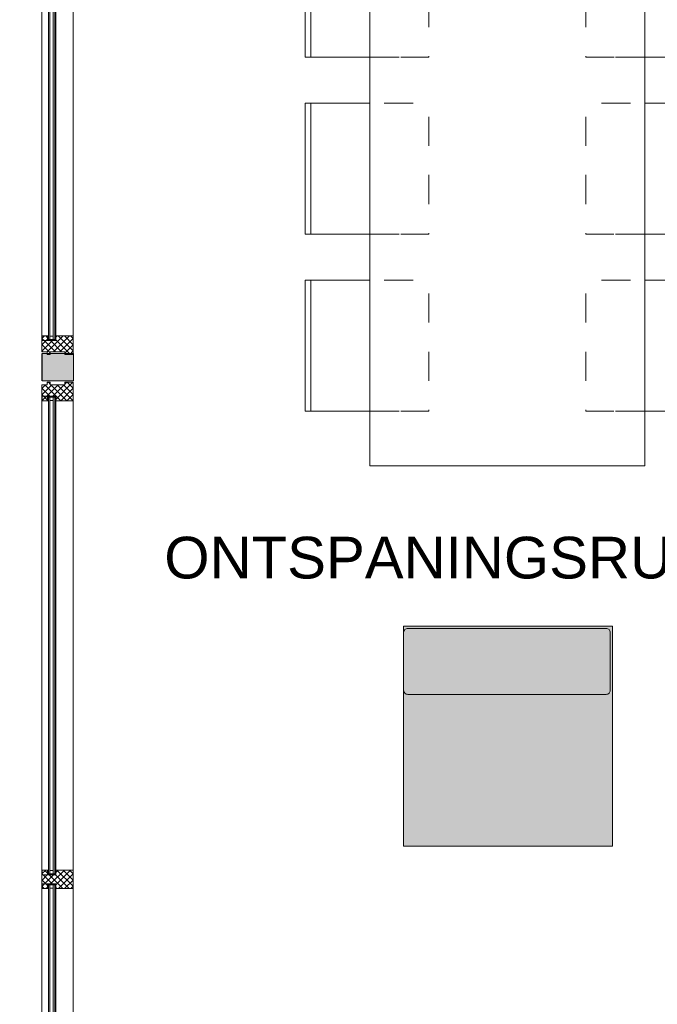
# Model space of a CAD drawing. Header units: millimetres. Extents: x -117530 to 51532, y -61772 to 24900.
# Tile 91 of 175: x -39645 to -37327, y -3676 to -97. Entities that reach past the tile are written whole.
import ezdxf

# ---------------------------------------------------------------- set-up
doc = ezdxf.new("R2010")
doc.units = ezdxf.units.MM
doc.header["$LTSCALE"] = 254
doc.linetypes.add('Dash Style-6', pattern=[0.833282, 0.416718, -0.416565])
for name, color, linetype, lineweight in [('0.01 None', 7, 'Continuous', 0), ('aanzicht', 7, 'Continuous', 0), ('aanzicht lijn', 7, 'Continuous', 0), ('aanzicht stippel', 7, 'Dash Style-6', 0), ('buitenwanden-bestaand', 7, 'Continuous', 0), ('HATCH_REACTORS', 7, 'Continuous', 0), ('inrichtingen-los', 7, 'Continuous', 0), ('LAYER21', 7, 'Continuous', 0), ('LAYER24', 7, 'Continuous', 0), ('LAYER31', 7, 'Continuous', 0), ('tekst', 7, 'Continuous', 0)]:
    doc.layers.add(name, color=color, linetype=linetype, lineweight=lineweight)
doc.styles.add('Arial', font='Arial')
picture_1 = doc.add_image_def('image4.jpg', size_in_pixel=(298, 450))
pattern_1 = [(135, (11.314, 11.314), (11.3137084, 11.3137086), [])]
pattern_2 = [(45.000001, (11.314, -11.314), (11.3137087, -11.3137083), [])]
pattern_3 = [(45, (17.678, -17.678), (17.67767, -17.677669), [])]
pattern_4 = [(135, (17.678, 17.678), (17.6776694, 17.6776696), [])]

# ---------------------------------------------------------------- blocks, each defined once
blk = doc.blocks.new('Group-126-1')
at = {"layer": 'HATCH_REACTORS', "linetype": 'Continuous', "lineweight": 0}
h = blk.add_hatch(dxfattribs=at)
h.set_pattern_fill('ARKEY_normaala_26', style=0, pattern_type=2)
h.set_pattern_definition(pattern_2)
h.paths.add_polyline_path([(-91082.8, 7358.6), (-91112.8, 7358.6), (-91112.8, 7367.6), (-91165.8, 7367.6), (-91165.8, 7358.6), (-91176.8, 7358.6), (-91176.8, 7367.6), (-91196.8, 7367.6), (-91196.8, 7408.6), (-91145.8, 7408.6), (-91145.8, 7425.6), (-91082.8, 7425.6)])
at = {"layer": 'LAYER31', "linetype": 'Continuous', "lineweight": 0}
h = blk.add_hatch(dxfattribs=at)
h.set_pattern_fill('ARKEY_normaala_23', style=0, pattern_type=2)
h.set_pattern_definition(pattern_1)
h.paths.add_polyline_path([(-91082.8, 7358.6), (-91112.8, 7358.6), (-91112.8, 7367.6), (-91165.8, 7367.6), (-91165.8, 7358.6), (-91176.8, 7358.6), (-91176.8, 7367.6), (-91196.8, 7367.6), (-91196.8, 7408.6), (-91145.8, 7408.6), (-91145.8, 7425.6), (-91082.8, 7425.6)])
at = {"layer": 'HATCH_REACTORS', "color": 1, "lineweight": 0, "flags": 128}
blk.add_lwpolyline([(-91082.8, 7358.6), (-91112.8, 7358.6), (-91112.8, 7367.6), (-91165.8, 7367.6), (-91165.8, 7358.6), (-91176.8, 7358.6), (-91176.8, 7367.6), (-91196.8, 7367.6), (-91196.8, 7408.6), (-91145.8, 7408.6), (-91145.8, 7425.6), (-91082.8, 7425.6)], close=True, dxfattribs=at)
at = {"layer": 'LAYER31', "color": 7, "linetype": 'Continuous', "lineweight": 0, "flags": 128}
blk.add_lwpolyline([(-91082.8, 7358.6), (-91112.8, 7358.6), (-91112.8, 7367.6), (-91165.8, 7367.6), (-91165.8, 7358.6), (-91176.8, 7358.6), (-91176.8, 7367.6), (-91196.8, 7367.6), (-91196.8, 7408.6), (-91145.8, 7408.6), (-91145.8, 7425.6), (-91082.8, 7425.6)], close=True, dxfattribs=at)
blk = doc.blocks.new('Group-127-1')
at = {"layer": 'HATCH_REACTORS', "linetype": 'Continuous', "lineweight": 0}
h = blk.add_hatch(dxfattribs=at)
h.set_pattern_fill('ARKEY_normaala_26', style=0, pattern_type=2)
h.set_pattern_definition(pattern_2)
h.paths.add_polyline_path([(-91082.8, 7257.1), (-91112.8, 7257.1), (-91112.8, 7248.1), (-91165.8, 7248.1), (-91165.8, 7257.1), (-91176.8, 7257.1), (-91176.8, 7248.1), (-91196.8, 7248.1), (-91196.8, 7207.1), (-91145.8, 7207.1), (-91145.8, 7190.1), (-91082.8, 7190.1)])
at = {"layer": 'LAYER31', "linetype": 'Continuous', "lineweight": 0}
h = blk.add_hatch(dxfattribs=at)
h.set_pattern_fill('ARKEY_normaala_23', style=0, pattern_type=2)
h.set_pattern_definition(pattern_1)
h.paths.add_polyline_path([(-91082.8, 7257.1), (-91112.8, 7257.1), (-91112.8, 7248.1), (-91165.8, 7248.1), (-91165.8, 7257.1), (-91176.8, 7257.1), (-91176.8, 7248.1), (-91196.8, 7248.1), (-91196.8, 7207.1), (-91145.8, 7207.1), (-91145.8, 7190.1), (-91082.8, 7190.1)])
at = {"layer": 'HATCH_REACTORS', "color": 1, "lineweight": 0, "flags": 128}
blk.add_lwpolyline([(-91082.8, 7257.1), (-91112.8, 7257.1), (-91112.8, 7248.1), (-91165.8, 7248.1), (-91165.8, 7257.1), (-91176.8, 7257.1), (-91176.8, 7248.1), (-91196.8, 7248.1), (-91196.8, 7207.1), (-91145.8, 7207.1), (-91145.8, 7190.1), (-91082.8, 7190.1)], close=True, dxfattribs=at)
at = {"layer": 'LAYER31', "color": 7, "linetype": 'Continuous', "lineweight": 0, "flags": 128}
blk.add_lwpolyline([(-91082.8, 7257.1), (-91112.8, 7257.1), (-91112.8, 7248.1), (-91165.8, 7248.1), (-91165.8, 7257.1), (-91176.8, 7257.1), (-91176.8, 7248.1), (-91196.8, 7248.1), (-91196.8, 7207.1), (-91145.8, 7207.1), (-91145.8, 7190.1), (-91082.8, 7190.1)], close=True, dxfattribs=at)
blk = doc.blocks.new('Group-128-1')
at = {"layer": 'HATCH_REACTORS', "linetype": 'Continuous', "lineweight": 0}
h = blk.add_hatch(dxfattribs=at)
h.set_pattern_fill('ARKEY_normaala_26', style=0, pattern_type=2)
h.set_pattern_definition(pattern_2)
h.paths.add_polyline_path([(-91082.8, 5483.8), (-91145.8, 5483.8), (-91145.8, 5466.8), (-91196.8, 5466.8), (-91196.8, 5433.8), (-91145.8, 5433.8), (-91145.8, 5416.8), (-91082.8, 5416.8)])
at = {"layer": 'LAYER31', "linetype": 'Continuous', "lineweight": 0}
h = blk.add_hatch(dxfattribs=at)
h.set_pattern_fill('ARKEY_normaala_23', style=0, pattern_type=2)
h.set_pattern_definition(pattern_1)
h.paths.add_polyline_path([(-91082.8, 5483.8), (-91145.8, 5483.8), (-91145.8, 5466.8), (-91196.8, 5466.8), (-91196.8, 5433.8), (-91145.8, 5433.8), (-91145.8, 5416.8), (-91082.8, 5416.8)])
at = {"layer": 'HATCH_REACTORS', "color": 1, "lineweight": 0, "flags": 128}
blk.add_lwpolyline([(-91082.8, 5483.8), (-91145.8, 5483.8), (-91145.8, 5466.8), (-91196.8, 5466.8), (-91196.8, 5433.8), (-91145.8, 5433.8), (-91145.8, 5416.8), (-91082.8, 5416.8)], close=True, dxfattribs=at)
at = {"layer": 'LAYER31', "color": 7, "linetype": 'Continuous', "lineweight": 0, "flags": 128}
blk.add_lwpolyline([(-91082.8, 5483.8), (-91145.8, 5483.8), (-91145.8, 5466.8), (-91196.8, 5466.8), (-91196.8, 5433.8), (-91145.8, 5433.8), (-91145.8, 5416.8), (-91082.8, 5416.8)], close=True, dxfattribs=at)
blk = doc.blocks.new('Group-130-1')
at = {"layer": 'HATCH_REACTORS', "linetype": 'Continuous', "lineweight": 0}
h = blk.add_hatch(dxfattribs=at)
h.set_pattern_fill('ARKEY_normaala_26', style=0, pattern_type=2)
h.set_pattern_definition(pattern_2)
h.paths.add_polyline_path([(-91194.8, 7408.6), (-91175.8, 7408.6), (-91175.8, 7425.4), (-91194.8, 7425.6)])
h = blk.add_hatch(dxfattribs=at)
h.set_pattern_fill('ARKEY_normaala_7', style=0, pattern_type=2)
h.set_pattern_definition(pattern_3)
h.paths.add_polyline_path([(-91175.8, 7425.4), (-91171.8, 7426.4), (-91171.8, 7412.5), (-91175.8, 7412.5), (-91175.8, 7425.4)])
h = blk.add_hatch(dxfattribs=at)
h.set_pattern_fill('ARKEY_normaala_8', style=0, pattern_type=2)
h.set_pattern_definition(pattern_4)
h.paths.add_polyline_path([(-91175.8, 7425.4), (-91171.8, 7426.4), (-91171.8, 7412.5), (-91175.8, 7412.5), (-91175.8, 7425.4)])
h = blk.add_hatch(dxfattribs=at)
h.set_pattern_fill('ARKEY_normaala_7', style=0, pattern_type=2)
h.set_pattern_definition(pattern_3)
h.paths.add_polyline_path([(-91149.8, 7412.5), (-91149.8, 7426.4), (-91145.8, 7425.4), (-91145.8, 7412.5), (-91149.8, 7412.5)])
h = blk.add_hatch(dxfattribs=at)
h.set_pattern_fill('ARKEY_normaala_8', style=0, pattern_type=2)
h.set_pattern_definition(pattern_4)
h.paths.add_polyline_path([(-91149.8, 7412.5), (-91149.8, 7426.4), (-91145.8, 7425.4), (-91145.8, 7412.5), (-91149.8, 7412.5)])
blk.add_hatch(color=7, dxfattribs=at).paths.add_polyline_path([(-91081.8, 7262.1), (-91195.8, 7262.1), (-91195.8, 7362.1), (-91081.8, 7362.1)])
h = blk.add_hatch(dxfattribs=at)
h.set_pattern_fill('ARKEY_normaala_26', style=0, pattern_type=2)
h.set_pattern_definition(pattern_2)
h.paths.add_polyline_path([(-91194.8, 7207.1), (-91175.8, 7207.1), (-91175.8, 7190.1), (-91194.8, 7190.1)])
h = blk.add_hatch(dxfattribs=at)
h.set_pattern_fill('ARKEY_normaala_7', style=0, pattern_type=2)
h.set_pattern_definition(pattern_3)
h.paths.add_polyline_path([(-91175.8, 7190.1), (-91171.8, 7189.1), (-91171.8, 7203.1), (-91175.8, 7203.1), (-91175.8, 7190.1)])
h = blk.add_hatch(dxfattribs=at)
h.set_pattern_fill('ARKEY_normaala_8', style=0, pattern_type=2)
h.set_pattern_definition(pattern_4)
h.paths.add_polyline_path([(-91175.8, 7190.1), (-91171.8, 7189.1), (-91171.8, 7203.1), (-91175.8, 7203.1), (-91175.8, 7190.1)])
h = blk.add_hatch(dxfattribs=at)
h.set_pattern_fill('ARKEY_normaala_7', style=0, pattern_type=2)
h.set_pattern_definition(pattern_3)
h.paths.add_polyline_path([(-91149.8, 7203.1), (-91149.8, 7189.1), (-91145.8, 7190.1), (-91145.8, 7203.1), (-91149.8, 7203.1)])
h = blk.add_hatch(dxfattribs=at)
h.set_pattern_fill('ARKEY_normaala_8', style=0, pattern_type=2)
h.set_pattern_definition(pattern_4)
h.paths.add_polyline_path([(-91149.8, 7203.1), (-91149.8, 7189.1), (-91145.8, 7190.1), (-91145.8, 7203.1), (-91149.8, 7203.1)])
h = blk.add_hatch(dxfattribs=at)
h.set_pattern_fill('ARKEY_normaala_26', style=0, pattern_type=2)
h.set_pattern_definition(pattern_2)
h.paths.add_polyline_path([(-91194.8, 5466.8), (-91175.8, 5466.8), (-91175.8, 5483.7), (-91194.8, 5483.8)])
h = blk.add_hatch(dxfattribs=at)
h.set_pattern_fill('ARKEY_normaala_7', style=0, pattern_type=2)
h.set_pattern_definition(pattern_3)
h.paths.add_polyline_path([(-91175.8, 5483.7), (-91171.8, 5484.7), (-91171.8, 5470.8), (-91175.8, 5470.8), (-91175.8, 5483.7)])
h = blk.add_hatch(dxfattribs=at)
h.set_pattern_fill('ARKEY_normaala_8', style=0, pattern_type=2)
h.set_pattern_definition(pattern_4)
h.paths.add_polyline_path([(-91175.8, 5483.7), (-91171.8, 5484.7), (-91171.8, 5470.8), (-91175.8, 5470.8), (-91175.8, 5483.7)])
h = blk.add_hatch(dxfattribs=at)
h.set_pattern_fill('ARKEY_normaala_7', style=0, pattern_type=2)
h.set_pattern_definition(pattern_3)
h.paths.add_polyline_path([(-91149.8, 5470.8), (-91149.8, 5484.7), (-91145.8, 5483.7), (-91145.8, 5470.8), (-91149.8, 5470.8)])
h = blk.add_hatch(dxfattribs=at)
h.set_pattern_fill('ARKEY_normaala_8', style=0, pattern_type=2)
h.set_pattern_definition(pattern_4)
h.paths.add_polyline_path([(-91149.8, 5470.8), (-91149.8, 5484.7), (-91145.8, 5483.7), (-91145.8, 5470.8), (-91149.8, 5470.8)])
h = blk.add_hatch(dxfattribs=at)
h.set_pattern_fill('ARKEY_normaala_26', style=0, pattern_type=2)
h.set_pattern_definition(pattern_2)
h.paths.add_polyline_path([(-91194.8, 5433.8), (-91175.8, 5433.8), (-91175.8, 5416.8), (-91194.8, 5416.8)])
h = blk.add_hatch(dxfattribs=at)
h.set_pattern_fill('ARKEY_normaala_7', style=0, pattern_type=2)
h.set_pattern_definition(pattern_3)
h.paths.add_polyline_path([(-91175.8, 5416.8), (-91171.8, 5415.8), (-91171.8, 5429.8), (-91175.8, 5429.8), (-91175.8, 5416.8)])
h = blk.add_hatch(dxfattribs=at)
h.set_pattern_fill('ARKEY_normaala_8', style=0, pattern_type=2)
h.set_pattern_definition(pattern_4)
h.paths.add_polyline_path([(-91175.8, 5416.8), (-91171.8, 5415.8), (-91171.8, 5429.8), (-91175.8, 5429.8), (-91175.8, 5416.8)])
h = blk.add_hatch(dxfattribs=at)
h.set_pattern_fill('ARKEY_normaala_7', style=0, pattern_type=2)
h.set_pattern_definition(pattern_3)
h.paths.add_polyline_path([(-91149.8, 5429.8), (-91149.8, 5415.8), (-91145.8, 5416.8), (-91145.8, 5429.8), (-91149.8, 5429.8)])
h = blk.add_hatch(dxfattribs=at)
h.set_pattern_fill('ARKEY_normaala_8', style=0, pattern_type=2)
h.set_pattern_definition(pattern_4)
h.paths.add_polyline_path([(-91149.8, 5429.8), (-91149.8, 5415.8), (-91145.8, 5416.8), (-91145.8, 5429.8), (-91149.8, 5429.8)])
at = {"layer": 'LAYER31', "linetype": 'Continuous', "lineweight": 0}
h = blk.add_hatch(dxfattribs=at)
h.set_pattern_fill('ARKEY_normaala_23', style=0, pattern_type=2)
h.set_pattern_definition(pattern_1)
h.paths.add_polyline_path([(-91194.8, 7408.6), (-91175.8, 7408.6), (-91175.8, 7425.4), (-91194.8, 7425.6)])
h = blk.add_hatch(dxfattribs=at)
h.set_pattern_fill('ARKEY_normaala_23', style=0, pattern_type=2)
h.set_pattern_definition(pattern_1)
h.paths.add_polyline_path([(-91194.8, 7207.1), (-91175.8, 7207.1), (-91175.8, 7190.1), (-91194.8, 7190.1)])
h = blk.add_hatch(dxfattribs=at)
h.set_pattern_fill('ARKEY_normaala_23', style=0, pattern_type=2)
h.set_pattern_definition(pattern_1)
h.paths.add_polyline_path([(-91194.8, 5466.8), (-91175.8, 5466.8), (-91175.8, 5483.7), (-91194.8, 5483.8)])
h = blk.add_hatch(dxfattribs=at)
h.set_pattern_fill('ARKEY_normaala_23', style=0, pattern_type=2)
h.set_pattern_definition(pattern_1)
h.paths.add_polyline_path([(-91194.8, 5433.8), (-91175.8, 5433.8), (-91175.8, 5416.8), (-91194.8, 5416.8)])
at = {"layer": 'HATCH_REACTORS', "color": 1, "lineweight": 0, "flags": 128}
for points in [[(-91171.8, 9144.8), (-91171.8, 7412.5), (-91167.8, 7412.5), (-91167.8, 9144.8)], [(-91149.8, 9144.8), (-91149.8, 7412.5), (-91155.8, 7412.5), (-91155.8, 9144.8)], [(-91194.8, 7408.6), (-91175.8, 7408.6), (-91175.8, 7425.4), (-91194.8, 7425.6)], [(-91175.8, 7425.4), (-91171.8, 7426.4), (-91171.8, 7412.5), (-91175.8, 7412.5), (-91175.8, 7425.4)], [(-91175.8, 7425.4), (-91171.8, 7426.4), (-91171.8, 7412.5), (-91175.8, 7412.5), (-91175.8, 7425.4)], [(-91149.8, 7412.5), (-91149.8, 7426.4), (-91145.8, 7425.4), (-91145.8, 7412.5), (-91149.8, 7412.5)], [(-91149.8, 7412.5), (-91149.8, 7426.4), (-91145.8, 7425.4), (-91145.8, 7412.5), (-91149.8, 7412.5)], [(-91194.8, 7207.1), (-91175.8, 7207.1), (-91175.8, 7190.1), (-91194.8, 7190.1)], [(-91175.8, 7190.1), (-91171.8, 7189.1), (-91171.8, 7203.1), (-91175.8, 7203.1), (-91175.8, 7190.1)], [(-91175.8, 7190.1), (-91171.8, 7189.1), (-91171.8, 7203.1), (-91175.8, 7203.1), (-91175.8, 7190.1)], [(-91171.8, 7203.1), (-91171.8, 5470.8), (-91167.8, 5470.8), (-91167.8, 7203.1)], [(-91149.8, 7203.1), (-91149.8, 5470.8), (-91155.8, 5470.8), (-91155.8, 7203.1)], [(-91149.8, 7203.1), (-91149.8, 7189.1), (-91145.8, 7190.1), (-91145.8, 7203.1), (-91149.8, 7203.1)], [(-91149.8, 7203.1), (-91149.8, 7189.1), (-91145.8, 7190.1), (-91145.8, 7203.1), (-91149.8, 7203.1)], [(-91194.8, 5466.8), (-91175.8, 5466.8), (-91175.8, 5483.7), (-91194.8, 5483.8)], [(-91175.8, 5483.7), (-91171.8, 5484.7), (-91171.8, 5470.8), (-91175.8, 5470.8), (-91175.8, 5483.7)], [(-91175.8, 5483.7), (-91171.8, 5484.7), (-91171.8, 5470.8), (-91175.8, 5470.8), (-91175.8, 5483.7)], [(-91149.8, 5470.8), (-91149.8, 5484.7), (-91145.8, 5483.7), (-91145.8, 5470.8), (-91149.8, 5470.8)], [(-91149.8, 5470.8), (-91149.8, 5484.7), (-91145.8, 5483.7), (-91145.8, 5470.8), (-91149.8, 5470.8)], [(-91194.8, 5433.8), (-91175.8, 5433.8), (-91175.8, 5416.8), (-91194.8, 5416.8)], [(-91175.8, 5416.8), (-91171.8, 5415.8), (-91171.8, 5429.8), (-91175.8, 5429.8), (-91175.8, 5416.8)], [(-91175.8, 5416.8), (-91171.8, 5415.8), (-91171.8, 5429.8), (-91175.8, 5429.8), (-91175.8, 5416.8)], [(-91171.8, 5429.8), (-91171.8, 3697.5), (-91167.8, 3697.5), (-91167.8, 5429.8)], [(-91149.8, 5429.8), (-91149.8, 3697.5), (-91155.8, 3697.5), (-91155.8, 5429.8)], [(-91149.8, 5429.8), (-91149.8, 5415.8), (-91145.8, 5416.8), (-91145.8, 5429.8), (-91149.8, 5429.8)], [(-91149.8, 5429.8), (-91149.8, 5415.8), (-91145.8, 5416.8), (-91145.8, 5429.8), (-91149.8, 5429.8)]]:
    blk.add_lwpolyline(points, close=True, dxfattribs=at)
at = {"layer": 'HATCH_REACTORS', "color": 2, "lineweight": 0, "flags": 128}
blk.add_lwpolyline([(-91081.8, 7262.1), (-91195.8, 7262.1), (-91195.8, 7362.1), (-91081.8, 7362.1)], close=True, dxfattribs=at)
at = {"layer": 'LAYER21', "color": 2, "linetype": 'Continuous', "lineweight": 0}
for p, q in [((-91081.8, 7362.1, -28800), (-91195.8, 7362.1, -28800)), ((-91081.8, 7262.1, -28800), (-91195.8, 7262.1, -28800))]:
    blk.add_line(p, q, dxfattribs=at)
at = {"layer": 'LAYER24', "color": 2, "linetype": 'Continuous', "lineweight": 0}
for p, q in [((-91196.8, 7362.1, -28800), (-91196.8, 7262.1, -28800)), ((-91081.8, 7362.1, -28800), (-91081.8, 7262.1, -28800))]:
    blk.add_line(p, q, dxfattribs=at)
at = {"layer": 'LAYER31', "color": 4, "linetype": 'Continuous', "lineweight": 0}
for p, q in [((-91196.8, 9148.8, -28800), (-91196.8, 7408.6, -28800)), ((-91171.8, 9144.8, -28800), (-91171.8, 7412.5, -28800)), ((-91167.8, 9144.8, -28800), (-91167.8, 7412.5, -28800)), ((-91155.8, 9144.8, -28800), (-91155.8, 7412.5, -28800)), ((-91149.8, 9144.8, -28800), (-91149.8, 7412.5, -28800)), ((-91145.8, 9131.8, -28800), (-91145.8, 7412.5, -28800)), ((-91082.8, 9131.8, -28800), (-91082.8, 7425.6, -28800)), ((-91167.8, 7412.5, -28800), (-91171.8, 7412.5, -28800)), ((-91149.8, 7412.5, -28800), (-91155.8, 7412.5, -28800)), ((-91196.8, 7207.1, -28800), (-91196.8, 5466.8, -28800)), ((-91171.8, 7203.1, -28800), (-91171.8, 5470.8, -28800)), ((-91167.8, 7203.1, -28800), (-91171.8, 7203.1, -28800)), ((-91167.8, 7203.1, -28800), (-91167.8, 5470.8, -28800)), ((-91155.8, 7203.1, -28800), (-91155.8, 5470.8, -28800)), ((-91149.8, 7203.1, -28800), (-91155.8, 7203.1, -28800)), ((-91149.8, 7203.1, -28800), (-91149.8, 5470.8, -28800)), ((-91145.8, 7190.1, -28800), (-91145.8, 5470.8, -28800)), ((-91082.8, 7190.1, -28800), (-91082.8, 5483.8, -28800)), ((-91167.8, 5470.8, -28800), (-91171.8, 5470.8, -28800)), ((-91149.8, 5470.8, -28800), (-91155.8, 5470.8, -28800)), ((-91196.8, 5433.8, -28800), (-91196.8, 3693.6, -28800)), ((-91171.8, 5429.8, -28800), (-91171.8, 3697.5, -28800)), ((-91167.8, 5429.8, -28800), (-91171.8, 5429.8, -28800)), ((-91167.8, 5429.8, -28800), (-91167.8, 3697.5, -28800)), ((-91155.8, 5429.8, -28800), (-91155.8, 3697.5, -28800)), ((-91149.8, 5429.8, -28800), (-91155.8, 5429.8, -28800)), ((-91149.8, 5429.8, -28800), (-91149.8, 3697.5, -28800)), ((-91145.8, 5416.8, -28800), (-91145.8, 3697.5, -28800)), ((-91082.8, 5416.8, -28800), (-91082.8, 3710.6, -28800))]:
    blk.add_line(p, q, dxfattribs=at)
at = {"layer": 'LAYER31', "color": 7, "linetype": 'Continuous', "lineweight": 0, "flags": 128}
for points in [[(-91194.8, 7408.6), (-91175.8, 7408.6), (-91175.8, 7425.4), (-91194.8, 7425.6)], [(-91194.8, 7207.1), (-91175.8, 7207.1), (-91175.8, 7190.1), (-91194.8, 7190.1)], [(-91194.8, 5466.8), (-91175.8, 5466.8), (-91175.8, 5483.7), (-91194.8, 5483.8)], [(-91194.8, 5433.8), (-91175.8, 5433.8), (-91175.8, 5416.8), (-91194.8, 5416.8)]]:
    blk.add_lwpolyline(points, close=True, dxfattribs=at)
at = {"layer": 'LAYER31', "color": 4, "linetype": 'Continuous', "lineweight": 0, "flags": 128}
for points in [[(-91175.8, 7425.4), (-91171.8, 7426.4), (-91171.8, 7412.5), (-91175.8, 7412.5), (-91175.8, 7425.4)], [(-91155.8, 7412.5), (-91167.8, 7412.5), (-91167.8, 7424.5), (-91155.8, 7424.5), (-91155.8, 7412.5)], [(-91149.8, 7412.5), (-91149.8, 7426.4), (-91145.8, 7425.4), (-91145.8, 7412.5), (-91149.8, 7412.5)], [(-91175.8, 7190.1), (-91171.8, 7189.1), (-91171.8, 7203.1), (-91175.8, 7203.1), (-91175.8, 7190.1)], [(-91155.8, 7203.1), (-91167.8, 7203.1), (-91167.8, 7191.1), (-91155.8, 7191.1), (-91155.8, 7203.1)], [(-91149.8, 7203.1), (-91149.8, 7189.1), (-91145.8, 7190.1), (-91145.8, 7203.1), (-91149.8, 7203.1)], [(-91175.8, 5483.7), (-91171.8, 5484.7), (-91171.8, 5470.8), (-91175.8, 5470.8), (-91175.8, 5483.7)], [(-91155.8, 5470.8), (-91167.8, 5470.8), (-91167.8, 5482.7), (-91155.8, 5482.7), (-91155.8, 5470.8)], [(-91149.8, 5470.8), (-91149.8, 5484.7), (-91145.8, 5483.7), (-91145.8, 5470.8), (-91149.8, 5470.8)], [(-91175.8, 5416.8), (-91171.8, 5415.8), (-91171.8, 5429.8), (-91175.8, 5429.8), (-91175.8, 5416.8)], [(-91155.8, 5429.8), (-91167.8, 5429.8), (-91167.8, 5417.8), (-91155.8, 5417.8), (-91155.8, 5429.8)], [(-91149.8, 5429.8), (-91149.8, 5415.8), (-91145.8, 5416.8), (-91145.8, 5429.8), (-91149.8, 5429.8)]]:
    blk.add_lwpolyline(points, dxfattribs=at)
at = {"layer": 'LAYER31', "color": 17}
blk.add_blockref('Group-126-1', (0, 0), dxfattribs=at)
at = {"layer": 'LAYER31', "color": 1}
for name in ['Group-127-1', 'Group-128-1']:
    blk.add_blockref(name, (0, 0), dxfattribs=at)
blk = doc.blocks.new('Group-133-1')
at = {"layer": 'aanzicht stippel', "color": 17, "lineweight": 0, "flags": 128}
blk.add_lwpolyline([(-89111, 8438.3), (-89003.9, 8438.3), (-89003.9, 8914.4), (-89111, 8914.4), (-89218.2, 8914.4), (-89218.2, 8438.3)], close=True, dxfattribs=at)
at = {"layer": 'inrichtingen-los', "color": 17, "lineweight": 0, "flags": 128}
for points in [[(-88896.8, 8438.3), (-88789.6, 8438.3), (-88789.6, 8914.4), (-88896.8, 8914.4), (-89003.9, 8914.4), (-89003.9, 8438.3)], [(-88789.6, 8914.4), (-88789.6, 8438.3), (-88768.2, 8438.3), (-88768.2, 8914.4)]]:
    blk.add_lwpolyline(points, close=True, dxfattribs=at)
blk = doc.blocks.new('Group-134-1')
at = {"layer": 'aanzicht stippel', "color": 17, "lineweight": 0, "flags": 128}
blk.add_lwpolyline([(-89111, 9081.1), (-89003.9, 9081.1), (-89003.9, 9557.3), (-89111, 9557.3), (-89218.2, 9557.3), (-89218.2, 9081.1)], close=True, dxfattribs=at)
at = {"layer": 'inrichtingen-los', "color": 17, "lineweight": 0, "flags": 128}
for points in [[(-88896.8, 9081.1), (-88789.6, 9081.1), (-88789.6, 9557.3), (-88896.8, 9557.3), (-89003.9, 9557.3), (-89003.9, 9081.1)], [(-88789.6, 9557.3), (-88789.6, 9081.1), (-88768.2, 9081.1), (-88768.2, 9557.3)]]:
    blk.add_lwpolyline(points, close=True, dxfattribs=at)
blk = doc.blocks.new('Group-135-1')
at = {"layer": 'aanzicht stippel', "color": 17, "lineweight": 0, "flags": 128}
blk.add_lwpolyline([(-89896.8, 8438.3), (-90003.9, 8438.3), (-90003.9, 8914.4), (-89896.8, 8914.4), (-89789.6, 8914.4), (-89789.6, 8438.3)], close=True, dxfattribs=at)
at = {"layer": 'inrichtingen-los', "color": 17, "lineweight": 0, "flags": 128}
for points in [[(-90218.2, 8914.4), (-90218.2, 8438.3), (-90239.6, 8438.3), (-90239.6, 8914.4)], [(-90111, 8438.3), (-90218.2, 8438.3), (-90218.2, 8914.4), (-90111, 8914.4), (-90003.9, 8914.4), (-90003.9, 8438.3)]]:
    blk.add_lwpolyline(points, close=True, dxfattribs=at)
blk = doc.blocks.new('Group-136-1')
at = {"layer": 'aanzicht stippel', "color": 17, "lineweight": 0, "flags": 128}
blk.add_lwpolyline([(-89896.8, 9081.1), (-90003.9, 9081.1), (-90003.9, 9557.3), (-89896.8, 9557.3), (-89789.6, 9557.3), (-89789.6, 9081.1)], close=True, dxfattribs=at)
at = {"layer": 'inrichtingen-los', "color": 17, "lineweight": 0, "flags": 128}
for points in [[(-90218.2, 9557.3), (-90218.2, 9081.1), (-90239.6, 9081.1), (-90239.6, 9557.3)], [(-90111, 9081.1), (-90218.2, 9081.1), (-90218.2, 9557.3), (-90111, 9557.3), (-90003.9, 9557.3), (-90003.9, 9081.1)]]:
    blk.add_lwpolyline(points, close=True, dxfattribs=at)
blk = doc.blocks.new('Group-137-1')
at = {"layer": 'aanzicht stippel', "color": 17, "lineweight": 0, "flags": 128}
blk.add_lwpolyline([(-89111, 7152.5), (-89003.9, 7152.5), (-89003.9, 7628.7), (-89111, 7628.7), (-89218.2, 7628.7), (-89218.2, 7152.5)], close=True, dxfattribs=at)
at = {"layer": 'inrichtingen-los', "color": 17, "lineweight": 0, "flags": 128}
for points in [[(-88896.8, 7152.5), (-88789.6, 7152.5), (-88789.6, 7628.7), (-88896.8, 7628.7), (-89003.9, 7628.7), (-89003.9, 7152.5)], [(-88789.6, 7628.7), (-88789.6, 7152.5), (-88768.2, 7152.5), (-88768.2, 7628.7)]]:
    blk.add_lwpolyline(points, close=True, dxfattribs=at)
blk = doc.blocks.new('Group-138-1')
at = {"layer": 'aanzicht stippel', "color": 17, "lineweight": 0, "flags": 128}
blk.add_lwpolyline([(-89111, 7795.4), (-89003.9, 7795.4), (-89003.9, 8271.6), (-89111, 8271.6), (-89218.2, 8271.6), (-89218.2, 7795.4)], close=True, dxfattribs=at)
at = {"layer": 'inrichtingen-los', "color": 17, "lineweight": 0, "flags": 128}
for points in [[(-88896.8, 7795.4), (-88789.6, 7795.4), (-88789.6, 8271.6), (-88896.8, 8271.6), (-89003.9, 8271.6), (-89003.9, 7795.4)], [(-88789.6, 8271.6), (-88789.6, 7795.4), (-88768.2, 7795.4), (-88768.2, 8271.6)]]:
    blk.add_lwpolyline(points, close=True, dxfattribs=at)
blk = doc.blocks.new('Group-139-1')
at = {"layer": 'aanzicht stippel', "color": 17, "lineweight": 0, "flags": 128}
blk.add_lwpolyline([(-89896.8, 7152.5), (-90003.9, 7152.5), (-90003.9, 7628.7), (-89896.8, 7628.7), (-89789.6, 7628.7), (-89789.6, 7152.5)], close=True, dxfattribs=at)
at = {"layer": 'inrichtingen-los', "color": 17, "lineweight": 0, "flags": 128}
for points in [[(-90218.2, 7628.7), (-90218.2, 7152.5), (-90239.6, 7152.5), (-90239.6, 7628.7)], [(-90111, 7152.5), (-90218.2, 7152.5), (-90218.2, 7628.7), (-90111, 7628.7), (-90003.9, 7628.7), (-90003.9, 7152.5)]]:
    blk.add_lwpolyline(points, close=True, dxfattribs=at)
blk = doc.blocks.new('Group-140-1')
at = {"layer": 'aanzicht stippel', "color": 17, "lineweight": 0, "flags": 128}
blk.add_lwpolyline([(-89896.8, 7795.4), (-90003.9, 7795.4), (-90003.9, 8271.6), (-89896.8, 8271.6), (-89789.6, 8271.6), (-89789.6, 7795.4)], close=True, dxfattribs=at)
at = {"layer": 'inrichtingen-los', "color": 17, "lineweight": 0, "flags": 128}
for points in [[(-90218.2, 8271.6), (-90218.2, 7795.4), (-90239.6, 7795.4), (-90239.6, 8271.6)], [(-90111, 7795.4), (-90218.2, 7795.4), (-90218.2, 8271.6), (-90111, 8271.6), (-90003.9, 8271.6), (-90003.9, 7795.4)]]:
    blk.add_lwpolyline(points, close=True, dxfattribs=at)
blk = doc.blocks.new('Group-141-1')
at = {"layer": 'inrichtingen-los', "color": 17, "lineweight": 0, "flags": 128}
blk.add_lwpolyline([(-89003.9, 9752.9), (-90003.9, 9752.9), (-90003.9, 6952.9), (-89003.9, 6952.9)], close=True, dxfattribs=at)
at = {"layer": 'inrichtingen-los', "color": 17}
for name in ['Group-136-1', 'Group-134-1', 'Group-135-1', 'Group-133-1', 'Group-140-1', 'Group-138-1', 'Group-139-1', 'Group-137-1']:
    blk.add_blockref(name, (0, 0), dxfattribs=at)
blk = doc.blocks.new('Group-142-1')
at = {"layer": 'buitenwanden-bestaand', "color": 17}
blk.add_blockref('Group-141-1', (0, 0), dxfattribs=at)
blk = doc.blocks.new('Group-143-1')
at = {"layer": 'inrichtingen-los', "linetype": 'Continuous', "lineweight": 0, "true_color": 0xccff66}
for points in [[(-89881, 6370.6), (-89881, 5570.6), (-89122, 5570.6), (-89122, 6370.6)], [(-89881, 6347.2), (-89881, 6347.6), (-89881, 6348), (-89880.9, 6348.4), (-89880.9, 6348.7), (-89880.9, 6349.1), (-89880.8, 6349.5), (-89880.8, 6349.9), (-89880.7, 6350.2), (-89880.6, 6350.6), (-89880.5, 6351), (-89880.4, 6351.3), (-89880.3, 6351.7), (-89880.2, 6352), (-89880.1, 6352.4), (-89880, 6352.7), (-89879.8, 6353.1), (-89879.7, 6353.4), (-89879.5, 6353.8), (-89879.3, 6354.1), (-89879.2, 6354.5), (-89879, 6354.8), (-89878.8, 6355.1), (-89878.6, 6355.4), (-89878.4, 6355.8), (-89878.2, 6356.1), (-89878, 6356.4), (-89877.7, 6356.7), (-89877.5, 6357), (-89877.3, 6357.2), (-89877, 6357.5), (-89876.8, 6357.8), (-89876.5, 6358.1), (-89876.2, 6358.3), (-89875.9, 6358.6), (-89875.7, 6358.8), (-89875.4, 6359.1), (-89875.1, 6359.3), (-89874.8, 6359.5), (-89874.5, 6359.8), (-89874.2, 6360), (-89873.8, 6360.2), (-89873.5, 6360.4), (-89873.2, 6360.6), (-89872.9, 6360.8), (-89872.5, 6360.9), (-89872.2, 6361.1), (-89871.9, 6361.2), (-89871.5, 6361.4), (-89871.2, 6361.5), (-89870.8, 6361.7), (-89870.5, 6361.8), (-89870.1, 6361.9), (-89869.7, 6362), (-89869.4, 6362.1), (-89869, 6362.2), (-89868.6, 6362.3), (-89868.3, 6362.3), (-89867.9, 6362.4), (-89867.5, 6362.4), (-89867.1, 6362.5), (-89866.8, 6362.5), (-89866.4, 6362.5), (-89866, 6362.6), (-89865.6, 6362.6), (-89145, 6362.6), (-89144.6, 6362.6), (-89144.2, 6362.5), (-89143.9, 6362.5), (-89143.5, 6362.5), (-89143.1, 6362.4), (-89142.7, 6362.4), (-89142.4, 6362.3), (-89142, 6362.3), (-89141.6, 6362.2), (-89141.3, 6362.1), (-89140.9, 6362), (-89140.5, 6361.9), (-89140.2, 6361.8), (-89139.8, 6361.7), (-89139.5, 6361.5), (-89139.1, 6361.4), (-89138.8, 6361.2), (-89138.4, 6361.1), (-89138.1, 6360.9), (-89137.8, 6360.8), (-89137.4, 6360.6), (-89137.1, 6360.4), (-89136.8, 6360.2), (-89136.5, 6360), (-89136.2, 6359.8), (-89135.8, 6359.5), (-89135.5, 6359.3), (-89135.3, 6359.1), (-89135, 6358.8), (-89134.7, 6358.6), (-89134.4, 6358.3), (-89134.1, 6358.1), (-89133.9, 6357.8), (-89133.6, 6357.5), (-89133.4, 6357.2), (-89133.1, 6357), (-89132.9, 6356.7), (-89132.7, 6356.4), (-89132.4, 6356.1), (-89132.2, 6355.8), (-89132, 6355.4), (-89131.8, 6355.1), (-89131.6, 6354.8), (-89131.5, 6354.5), (-89131.3, 6354.1), (-89131.1, 6353.8), (-89131, 6353.4), (-89130.8, 6353.1), (-89130.7, 6352.7), (-89130.5, 6352.4), (-89130.4, 6352), (-89130.3, 6351.7), (-89130.2, 6351.3), (-89130.1, 6351), (-89130, 6350.6), (-89129.9, 6350.2), (-89129.9, 6349.9), (-89129.8, 6349.5), (-89129.8, 6349.1), (-89129.7, 6348.7), (-89129.7, 6348.4), (-89129.7, 6348), (-89129.7, 6347.6), (-89129.6, 6347.2), (-89129.6, 6137.9), (-89129.6, 6137.9), (-89129.7, 6137.5), (-89129.7, 6137.1), (-89129.7, 6136.8), (-89129.7, 6136.4), (-89129.8, 6136), (-89129.8, 6135.6), (-89129.9, 6135.3), (-89129.9, 6134.9), (-89130, 6134.5), (-89130.1, 6134.2), (-89130.2, 6133.8), (-89130.3, 6133.4), (-89130.4, 6133.1), (-89130.5, 6132.7), (-89130.7, 6132.4), (-89130.8, 6132), (-89131, 6131.7), (-89131.1, 6131.3), (-89131.3, 6131), (-89131.5, 6130.7), (-89131.6, 6130.3), (-89131.8, 6130), (-89132, 6129.7), (-89132.2, 6129.4), (-89132.4, 6129.1), (-89132.7, 6128.8), (-89132.9, 6128.5), (-89133.1, 6128.2), (-89133.4, 6127.9), (-89133.6, 6127.6), (-89133.9, 6127.3), (-89134.1, 6127.1), (-89134.4, 6126.8), (-89134.7, 6126.5), (-89135, 6126.3), (-89135.3, 6126), (-89135.5, 6125.8), (-89135.8, 6125.6), (-89136.2, 6125.4), (-89136.5, 6125.1), (-89136.8, 6124.9), (-89137.1, 6124.7), (-89137.4, 6124.6), (-89137.8, 6124.4), (-89138.1, 6124.2), (-89138.4, 6124), (-89138.8, 6123.9), (-89139.1, 6123.7), (-89139.5, 6123.6), (-89139.8, 6123.5), (-89140.2, 6123.3), (-89140.5, 6123.2), (-89140.9, 6123.1), (-89141.3, 6123), (-89141.6, 6122.9), (-89142, 6122.9), (-89142.4, 6122.8), (-89142.7, 6122.7), (-89143.1, 6122.7), (-89143.5, 6122.6), (-89143.9, 6122.6), (-89144.2, 6122.6), (-89144.6, 6122.6), (-89145, 6122.6), (-89865.6, 6122.6), (-89866, 6122.6), (-89866.4, 6122.6), (-89866.8, 6122.6), (-89867.1, 6122.6), (-89867.5, 6122.7), (-89867.9, 6122.7), (-89868.3, 6122.8), (-89868.6, 6122.9), (-89869, 6122.9), (-89869.4, 6123), (-89869.7, 6123.1), (-89870.1, 6123.2), (-89870.5, 6123.3), (-89870.8, 6123.5), (-89871.2, 6123.6), (-89871.5, 6123.7), (-89871.9, 6123.9), (-89872.2, 6124), (-89872.5, 6124.2), (-89872.9, 6124.4), (-89873.2, 6124.6), (-89873.5, 6124.7), (-89873.8, 6124.9), (-89874.2, 6125.1), (-89874.5, 6125.4), (-89874.8, 6125.6), (-89875.1, 6125.8), (-89875.4, 6126), (-89875.7, 6126.3), (-89875.9, 6126.5), (-89876.2, 6126.8), (-89876.5, 6127.1), (-89876.8, 6127.3), (-89877, 6127.6), (-89877.3, 6127.9), (-89877.5, 6128.2), (-89877.7, 6128.5), (-89878, 6128.8), (-89878.2, 6129.1), (-89878.4, 6129.4), (-89878.6, 6129.7), (-89878.8, 6130), (-89879, 6130.3), (-89879.2, 6130.7), (-89879.3, 6131), (-89879.5, 6131.3), (-89879.7, 6131.7), (-89879.8, 6132), (-89880, 6132.4), (-89880.1, 6132.7), (-89880.2, 6133.1), (-89880.3, 6133.4), (-89880.4, 6133.8), (-89880.5, 6134.2), (-89880.6, 6134.5), (-89880.7, 6134.9), (-89880.8, 6135.3), (-89880.8, 6135.6), (-89880.9, 6136), (-89880.9, 6136.4), (-89880.9, 6136.8), (-89881, 6137.1), (-89881, 6137.5), (-89881, 6137.9)]]:
    blk.add_hatch(color=71, dxfattribs=at).paths.add_polyline_path(points)
at = {"layer": 'inrichtingen-los', "color": 17, "lineweight": 0, "flags": 128}
blk.add_lwpolyline([(-89881, 6370.6), (-89881, 5570.6), (-89122, 5570.6), (-89122, 6370.6)], close=True, dxfattribs=at)
at = {"layer": 'inrichtingen-los', "color": 17, "lineweight": 0, "elevation": -28800}
blk.add_lwpolyline([(-89865.6, 6122.6, -0.414214), (-89881, 6137.9), (-89881, 6347.2, -0.414214), (-89865.6, 6362.6), (-89145, 6362.6, -0.414214), (-89129.6, 6347.2), (-89129.6, 6137.9, -0.414214), (-89145, 6122.6)], format="xyb", close=True, dxfattribs=at)

msp = doc.modelspace()

# ---------------------------------------------------------------- linework, layer by layer
at = {"layer": '0.01 None', "color": 3, "linetype": 'Dash Style-6', "lineweight": 0}
msp.add_open_spline([(-34028.7, 2943.6, -28800), (-33555.2, 2943.6, -28800), (-32735, 2470, -28800), (-32261.4, 1649.8, -28800), (-32261.4, 1176.3, -28800), (-32261.4, -5892.8, -28800), (-32261.4, -6366.4, -28800), (-32735, -7186.6, -28800), (-33555.2, -7660.1, -28800), (-34028.7, -7660.1, -28800), (-41097.8, -7660.1, -28800), (-41571.4, -7660.1, -28800), (-42391.6, -7186.6, -28800), (-42865.1, -6366.4, -28800), (-42865.1, -5892.8, -28800), (-42865.1, 1176.3, -28800), (-42865.1, 1649.8, -28800), (-42391.6, 2470, -28800), (-41571.4, 2943.6, -28800), (-41097.8, 2943.6, -28800), (-34028.7, 2943.6, -28800)], degree=2, dxfattribs=at)

# ---------------------------------------------------------------- block references
at = {"layer": '0.01 None', "color": 1}
msp.add_blockref('Group-130-1', (51631.8, -8672.1), dxfattribs=at)
at = {"layer": 'aanzicht lijn', "color": 2}
msp.add_blockref('Group-142-1', (51631.8, -8672.1), dxfattribs=at)
at = {"layer": 'inrichtingen-los', "color": 17}
msp.add_blockref('Group-143-1', (51631.8, -8672.1), dxfattribs=at)

# ---------------------------------------------------------------- texts
at = {"layer": 'tekst', "color": 1, "insert": (-39119.5, -2130.2, -28800), "char_height": 151.525, "attachment_point": 7, "line_spacing_factor": 1.431237, "style": 'Arial'}
msp.add_mtext('ONTSPANINGSRUIMTE', dxfattribs=at)

# ---------------------------------------------------------------- pictures from other files: only their frames are drawn
at = {"layer": 'aanzicht'}
image = msp.add_image(picture_1, insert=(-38372.1, 1080.8, -28800), size_in_units=(1000, 2800), dxfattribs=at)
image.dxf.v_pixel = (0, -6.2222)
image.dxf.flags = 7

doc.saveas('drawing.dxf')
